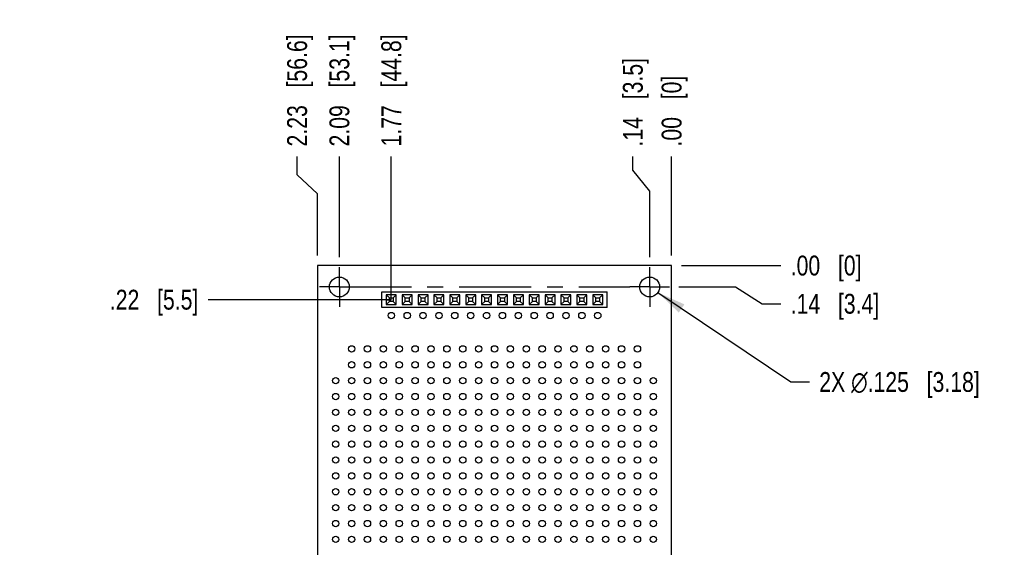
# Model space of a CAD drawing. Header units: inches. Extents: x 0 to 22, y 0 to 17.
# Tile 31 of 39: x 7.1 to 13.3, y 10.2 to 13.5. Entities that reach past the tile are written whole.
import ezdxf

# ---------------------------------------------------------------- set-up
doc = ezdxf.new("R2010")
doc.units = ezdxf.units.IN
doc.header["$LTSCALE"] = 1.21
doc.header["$MEASUREMENT"] = 0
doc.linetypes.add('CENTER', pattern=[0.6, 0.375, -0.075, 0.075, -0.075])
doc.layers.get('0').update_dxf_attribs({"linetype": 'CONTINUOUS'})
doc.layers.add('02___PRT_ALL_AXES', color=7, linetype='CONTINUOUS')
doc.layers.add('DIMENSIONS', color=7, linetype='CONTINUOUS')
doc.styles.get("Standard").update_dxf_attribs({"font": 'txt', "width": 0.8})
doc.dimstyles.new('DIMSTYLE_1', dxfattribs={"dimtxt": 0.125, "dimasz": 0.18, "dimexe": 0.18, "dimexo": 0.0625, "dimgap": 0.09, "dimtad": 0, "dimtih": 1, "dimtoh": 1, "dimzin": 4, "dimdsep": 46, "dimtxsty": 'STANDARD', "dimblk": '_FILLED', "dimblk1": '_FILLED', "dimblk2": '_FILLED', "dimcen": 0.09, "dimadec": 0, "dimazin": 0, "dimtp": 0.02, "dimtm": 0.02, "dimtfac": 1, "dimtofl": 0, "dimtmove": 0, "dimatfit": 3, "dimldrblk": '_FILLED', "dimfxl": 1, "dimtolj": 1, "dimtzin": 4, "dimarcsym": 0})
doc.dimstyles.new('DIMSTYLE_2', dxfattribs={"dimtxt": 0.125, "dimasz": 0.18, "dimexe": 0.18, "dimexo": 0.0625, "dimgap": 0.09, "dimtad": 0, "dimtih": 1, "dimtoh": 1, "dimdec": 3, "dimzin": 4, "dimdsep": 46, "dimtxsty": 'STANDARD', "dimblk": '_FILLED', "dimblk1": '_FILLED', "dimblk2": '_FILLED', "dimcen": 0.09, "dimadec": 0, "dimazin": 0, "dimtp": 0.02, "dimtm": 0.02, "dimtfac": 1, "dimtdec": 3, "dimtofl": 0, "dimtmove": 0, "dimatfit": 3, "dimldrblk": '_FILLED', "dimfxl": 1, "dimtolj": 1, "dimtzin": 4, "dimarcsym": 0})

# ---------------------------------------------------------------- blocks, each defined once
blk = doc.blocks.new('*D4')
at = {"layer": 'DIMENSIONS', "color": 2, "linetype": 'CONTINUOUS'}
for p, q in [((11.2633, 11.8455), (11.6216, 11.8455)), ((11.6216, 11.8455), (11.7879, 11.7398)), ((11.7879, 11.7398), (11.906, 11.7398))]:
    blk.add_line(p, q, dxfattribs=at)
at = {"layer": 'DIMENSIONS', "color": 2, "linetype": 'CONTINUOUS', "insert": (11.9685, 11.8023), "char_height": 0.125, "width": 0.925, "attachment_point": 1, "line_spacing_factor": 0.9}
blk.add_mtext('.14{\\Ftxt.shx;\\W1.000000;\\H0.125000; }[3.4]', dxfattribs=at)
blk = doc.blocks.new('_FILLED')
at = {"color": 0, "linetype": 'BYBLOCK'}
blk.add_solid([(0, 0), (-1, 0.174), (-1, -0.174)], dxfattribs=at)
blk = doc.blocks.new('*D5')
at = {"layer": 'DIMENSIONS', "color": 2, "linetype": 'CONTINUOUS'}
blk.add_line((11.281, 11.9805), (11.906, 11.9805), dxfattribs=at)
at = {"layer": 'DIMENSIONS', "color": 2, "linetype": 'CONTINUOUS', "insert": (11.9685, 12.043), "char_height": 0.125, "width": 0.725, "attachment_point": 1, "line_spacing_factor": 0.9}
blk.add_mtext('.00{\\Ftxt.shx;\\W1.000000;\\H0.125000; }[0]', dxfattribs=at)
blk = doc.blocks.new('*D6')
at = {"layer": 'DIMENSIONS', "color": 2, "linetype": 'CONTINUOUS'}
blk.add_line((11.3979, 9.0655), (11.906, 9.0655), dxfattribs=at)
at = {"layer": 'DIMENSIONS', "color": 2, "linetype": 'CONTINUOUS', "insert": (11.9685, 9.128), "char_height": 0.125, "width": 0.925, "attachment_point": 1, "line_spacing_factor": 0.9}
blk.add_mtext('2.92{\\Ftxt.shx;\\W1.000000;\\H0.125000; }[74]', dxfattribs=at)
blk = doc.blocks.new('*D7')
at = {"layer": 'DIMENSIONS', "color": 2, "linetype": 'CONTINUOUS'}
for p, q in [((11.2741, 8.9305), (11.6434, 8.9305)), ((11.6434, 8.9305), (11.7878, 8.8185)), ((11.7878, 8.8185), (11.906, 8.8185))]:
    blk.add_line(p, q, dxfattribs=at)
at = {"layer": 'DIMENSIONS', "color": 2, "linetype": 'CONTINUOUS', "insert": (11.9685, 8.881), "char_height": 0.125, "width": 1.125, "attachment_point": 1, "line_spacing_factor": 0.9}
blk.add_mtext('3.05{\\Ftxt.shx;\\W1.000000;\\H0.125000; }[77.5]', dxfattribs=at)
blk = doc.blocks.new('*D8')
at = {"layer": 'DIMENSIONS', "color": 2, "linetype": 'CONTINUOUS'}
for p, q in [((10.9744, 12.5808), (10.9744, 12.668)), ((11.0805, 12.4497), (10.9744, 12.5808)), ((11.0805, 12.0331), (11.0805, 12.4497))]:
    blk.add_line(p, q, dxfattribs=at)
at = {"layer": 'DIMENSIONS', "color": 2, "linetype": 'CONTINUOUS', "insert": (10.9119, 12.7305), "char_height": 0.125, "width": 0.925, "attachment_point": 1, "rotation": 90, "line_spacing_factor": 0.9}
blk.add_mtext('.14{\\Ftxt.shx;\\W1.000000;\\H0.125000; }[3.5]', dxfattribs=at)
blk = doc.blocks.new('*D9')
at = {"layer": 'DIMENSIONS', "color": 2, "linetype": 'CONTINUOUS'}
blk.add_line((11.2185, 12.043), (11.2185, 12.668), dxfattribs=at)
at = {"layer": 'DIMENSIONS', "color": 2, "linetype": 'CONTINUOUS', "insert": (11.156, 12.7305), "char_height": 0.125, "width": 0.725, "attachment_point": 1, "rotation": 90, "line_spacing_factor": 0.9}
blk.add_mtext('.00{\\Ftxt.shx;\\W1.000000;\\H0.125000; }[0]', dxfattribs=at)
blk = doc.blocks.new('*D10')
at = {"layer": 'DIMENSIONS', "color": 2, "linetype": 'CONTINUOUS'}
blk.add_line((9.1265, 12.0331), (9.1265, 12.668), dxfattribs=at)
at = {"layer": 'DIMENSIONS', "color": 2, "linetype": 'CONTINUOUS', "insert": (9.064, 12.7305), "char_height": 0.125, "width": 1.125, "attachment_point": 1, "rotation": 90, "line_spacing_factor": 0.9}
blk.add_mtext('2.09{\\Ftxt.shx;\\W1.000000;\\H0.125000; }[53.1]', dxfattribs=at)
blk = doc.blocks.new('*D13')
at = {"layer": 'DIMENSIONS', "color": 2, "linetype": 'CONTINUOUS'}
blk.add_line((9.4541, 11.7655), (8.301, 11.7655), dxfattribs=at)
at = {"layer": 'DIMENSIONS', "color": 2, "linetype": 'CONTINUOUS', "insert": (8.2385, 11.828), "char_height": 0.125, "width": 0.925, "attachment_point": 3, "line_spacing_factor": 0.9}
blk.add_mtext('.22{\\Ftxt.shx;\\W1.000000;\\H0.125000; }[5.5]', dxfattribs=at)
blk = doc.blocks.new('*D14')
at = {"layer": 'DIMENSIONS', "color": 2, "linetype": 'CONTINUOUS'}
blk.add_line((9.1027, 9.4055), (8.301, 9.4055), dxfattribs=at)
at = {"layer": 'DIMENSIONS', "color": 2, "linetype": 'CONTINUOUS', "insert": (8.2385, 9.468), "char_height": 0.125, "width": 1.125, "attachment_point": 3, "line_spacing_factor": 0.9}
blk.add_mtext('2.58{\\Ftxt.shx;\\W1.000000;\\H0.125000; }[65.4]', dxfattribs=at)
blk = doc.blocks.new('*D15')
at = {"layer": 'DIMENSIONS', "color": 2, "linetype": 'CONTINUOUS'}
blk.add_line((9.4535, 11.7667), (9.4535, 12.668), dxfattribs=at)
at = {"layer": 'DIMENSIONS', "color": 2, "linetype": 'CONTINUOUS', "insert": (9.391, 12.7305), "char_height": 0.125, "width": 1.125, "attachment_point": 1, "rotation": 90, "line_spacing_factor": 0.9}
blk.add_mtext('1.77{\\Ftxt.shx;\\W1.000000;\\H0.125000; }[44.8]', dxfattribs=at)
blk = doc.blocks.new('*D17')
at = {"layer": 'DIMENSIONS', "color": 2, "linetype": 'CONTINUOUS'}
for p, q in [((8.8603, 12.5515), (8.8603, 12.668)), ((8.9885, 12.4331), (8.8603, 12.5515)), ((8.9885, 12.043), (8.9885, 12.4331))]:
    blk.add_line(p, q, dxfattribs=at)
at = {"layer": 'DIMENSIONS', "color": 2, "linetype": 'CONTINUOUS', "insert": (8.7978, 12.7305), "char_height": 0.125, "width": 1.125, "attachment_point": 1, "rotation": 90, "line_spacing_factor": 0.9}
blk.add_mtext('2.23{\\Ftxt.shx;\\W1.000000;\\H0.125000; }[56.6]', dxfattribs=at)
blk = doc.blocks.new('*D18')
at = {"layer": 'DIMENSIONS', "color": 2, "linetype": 'CONTINUOUS'}
for p, q in [((11.1323, 11.8106), (11.9685, 11.2471)), ((11.9685, 11.2471), (12.086, 11.2471))]:
    blk.add_line(p, q, dxfattribs=at)
at = {"layer": 'DIMENSIONS', "color": 2, "linetype": 'CONTINUOUS', "xscale": 0.18, "yscale": 0.18, "zscale": 0.18, "rotation": 146.02101369}
blk.add_blockref('_FILLED', (11.1323, 11.8106), dxfattribs=at)
at = {"layer": 'DIMENSIONS', "color": 2, "linetype": 'CONTINUOUS', "insert": (12.1485, 11.3096), "char_height": 0.125, "width": 1.591667, "attachment_point": 1, "line_spacing_factor": 0.9}
blk.add_mtext('2X \\Fgdt;{\\Fgdt;n}\\Ftxt;.125{\\Ftxt.shx;\\W1.000000;\\H0.125000; }[3.18]', dxfattribs=at)

msp = doc.modelspace()

# ---------------------------------------------------------------- linework, layer by layer
at = {"color": 7, "linetype": 'CONTINUOUS'}
for p, q in [((8.9885, 11.9805), (8.9885, 9.1248)), ((11.2185, 11.9805), (8.9885, 11.9805)), ((11.2185, 9.1248), (11.2185, 11.9805)), ((9.3937, 11.7163), (9.3937, 11.8148)), ((9.3937, 11.8148), (10.8134, 11.8148)), ((9.422, 11.797), (9.422, 11.7341)), ((9.422, 11.797), (9.4417, 11.7774)), ((9.485, 11.797), (9.422, 11.797)), ((9.4653, 11.7774), (9.485, 11.797)), ((9.485, 11.7341), (9.485, 11.797)), ((9.522, 11.797), (9.522, 11.7341)), ((9.522, 11.797), (9.5417, 11.7774)), ((9.585, 11.797), (9.522, 11.797)), ((9.5653, 11.7774), (9.585, 11.797)), ((9.585, 11.7341), (9.585, 11.797)), ((9.622, 11.797), (9.622, 11.7341)), ((9.622, 11.797), (9.6417, 11.7774)), ((9.685, 11.797), (9.622, 11.797)), ((9.6653, 11.7774), (9.685, 11.797)), ((9.685, 11.7341), (9.685, 11.797)), ((9.722, 11.797), (9.722, 11.7341)), ((9.722, 11.797), (9.7417, 11.7774)), ((9.785, 11.797), (9.722, 11.797)), ((9.7653, 11.7774), (9.785, 11.797)), ((9.785, 11.7341), (9.785, 11.797)), ((9.822, 11.797), (9.822, 11.7341)), ((9.822, 11.797), (9.8417, 11.7774)), ((9.885, 11.797), (9.822, 11.797)), ((9.8653, 11.7774), (9.885, 11.797)), ((9.885, 11.7341), (9.885, 11.797)), ((9.922, 11.797), (9.922, 11.7341)), ((9.922, 11.797), (9.9417, 11.7774)), ((9.985, 11.797), (9.922, 11.797)), ((9.9653, 11.7774), (9.985, 11.797)), ((9.985, 11.7341), (9.985, 11.797)), ((10.022, 11.797), (10.022, 11.7341)), ((10.022, 11.797), (10.0417, 11.7774)), ((10.085, 11.797), (10.022, 11.797)), ((10.0653, 11.7774), (10.085, 11.797)), ((10.085, 11.7341), (10.085, 11.797)), ((10.122, 11.797), (10.122, 11.7341)), ((10.122, 11.797), (10.1417, 11.7774)), ((10.185, 11.797), (10.122, 11.797)), ((10.1653, 11.7774), (10.185, 11.797)), ((10.185, 11.7341), (10.185, 11.797)), ((10.222, 11.797), (10.222, 11.7341)), ((10.222, 11.797), (10.2417, 11.7774)), ((10.285, 11.797), (10.222, 11.797)), ((10.2653, 11.7774), (10.285, 11.797)), ((10.285, 11.7341), (10.285, 11.797)), ((10.322, 11.797), (10.322, 11.7341)), ((10.322, 11.797), (10.3417, 11.7774)), ((10.385, 11.797), (10.322, 11.797)), ((10.3653, 11.7774), (10.385, 11.797)), ((10.385, 11.7341), (10.385, 11.797)), ((10.422, 11.797), (10.422, 11.7341)), ((10.422, 11.797), (10.4417, 11.7774)), ((10.485, 11.797), (10.422, 11.797)), ((10.4653, 11.7774), (10.485, 11.797)), ((10.485, 11.7341), (10.485, 11.797)), ((10.522, 11.797), (10.522, 11.7341)), ((10.522, 11.797), (10.5417, 11.7774)), ((10.585, 11.797), (10.522, 11.797)), ((10.5653, 11.7774), (10.585, 11.797)), ((10.585, 11.7341), (10.585, 11.797)), ((10.622, 11.797), (10.622, 11.7341)), ((10.685, 11.797), (10.622, 11.797)), ((10.622, 11.797), (10.6417, 11.7774)), ((10.6653, 11.7774), (10.685, 11.797)), ((10.685, 11.7341), (10.685, 11.797)), ((10.722, 11.797), (10.722, 11.7341)), ((10.785, 11.797), (10.722, 11.797)), ((10.722, 11.797), (10.7417, 11.7774)), ((10.7653, 11.7774), (10.785, 11.797)), ((10.785, 11.7341), (10.785, 11.797)), ((10.8134, 11.7163), (10.8134, 11.8148)), ((9.4417, 11.7537), (9.422, 11.7341)), ((9.422, 11.7341), (9.485, 11.7341)), ((9.4417, 11.7537), (9.4417, 11.7774)), ((9.4417, 11.7774), (9.4653, 11.7774)), ((9.4653, 11.7537), (9.4417, 11.7537)), ((9.4653, 11.7774), (9.4653, 11.7537)), ((9.4653, 11.7537), (9.485, 11.7341)), ((9.522, 11.7341), (9.5417, 11.7537)), ((9.522, 11.7341), (9.585, 11.7341)), ((9.5417, 11.7537), (9.5417, 11.7774)), ((9.5417, 11.7774), (9.5653, 11.7774)), ((9.5653, 11.7537), (9.5417, 11.7537)), ((9.5653, 11.7774), (9.5653, 11.7537)), ((9.585, 11.7341), (9.5653, 11.7537)), ((9.622, 11.7341), (9.6417, 11.7537)), ((9.622, 11.7341), (9.685, 11.7341)), ((9.6417, 11.7537), (9.6417, 11.7774)), ((9.6417, 11.7774), (9.6653, 11.7774)), ((9.6653, 11.7537), (9.6417, 11.7537)), ((9.6653, 11.7774), (9.6653, 11.7537)), ((9.685, 11.7341), (9.6653, 11.7537)), ((9.722, 11.7341), (9.7417, 11.7537)), ((9.722, 11.7341), (9.785, 11.7341)), ((9.7417, 11.7537), (9.7417, 11.7774)), ((9.7417, 11.7774), (9.7653, 11.7774)), ((9.7653, 11.7537), (9.7417, 11.7537)), ((9.7653, 11.7774), (9.7653, 11.7537)), ((9.785, 11.7341), (9.7653, 11.7537)), ((9.822, 11.7341), (9.8417, 11.7537)), ((9.822, 11.7341), (9.885, 11.7341)), ((9.8417, 11.7537), (9.8417, 11.7774)), ((9.8417, 11.7774), (9.8653, 11.7774)), ((9.8653, 11.7537), (9.8417, 11.7537)), ((9.8653, 11.7774), (9.8653, 11.7537)), ((9.885, 11.7341), (9.8653, 11.7537)), ((9.922, 11.7341), (9.9417, 11.7537)), ((9.922, 11.7341), (9.985, 11.7341)), ((9.9417, 11.7537), (9.9417, 11.7774)), ((9.9417, 11.7774), (9.9653, 11.7774)), ((9.9653, 11.7537), (9.9417, 11.7537)), ((9.9653, 11.7774), (9.9653, 11.7537)), ((9.985, 11.7341), (9.9653, 11.7537)), ((10.022, 11.7341), (10.0417, 11.7537)), ((10.022, 11.7341), (10.085, 11.7341)), ((10.0417, 11.7537), (10.0417, 11.7774)), ((10.0417, 11.7774), (10.0653, 11.7774)), ((10.0653, 11.7537), (10.0417, 11.7537)), ((10.0653, 11.7774), (10.0653, 11.7537)), ((10.085, 11.7341), (10.0653, 11.7537)), ((10.122, 11.7341), (10.1417, 11.7537)), ((10.122, 11.7341), (10.185, 11.7341)), ((10.1417, 11.7537), (10.1417, 11.7774)), ((10.1417, 11.7774), (10.1653, 11.7774)), ((10.1653, 11.7537), (10.1417, 11.7537)), ((10.1653, 11.7774), (10.1653, 11.7537)), ((10.185, 11.7341), (10.1653, 11.7537)), ((10.222, 11.7341), (10.2417, 11.7537)), ((10.222, 11.7341), (10.285, 11.7341)), ((10.2417, 11.7537), (10.2417, 11.7774)), ((10.2417, 11.7774), (10.2653, 11.7774)), ((10.2653, 11.7537), (10.2417, 11.7537)), ((10.2653, 11.7774), (10.2653, 11.7537)), ((10.285, 11.7341), (10.2653, 11.7537)), ((10.322, 11.7341), (10.3417, 11.7537)), ((10.322, 11.7341), (10.385, 11.7341)), ((10.3417, 11.7537), (10.3417, 11.7774)), ((10.3417, 11.7774), (10.3653, 11.7774)), ((10.3653, 11.7537), (10.3417, 11.7537)), ((10.3653, 11.7774), (10.3653, 11.7537)), ((10.385, 11.7341), (10.3653, 11.7537)), ((10.422, 11.7341), (10.4417, 11.7537)), ((10.422, 11.7341), (10.485, 11.7341)), ((10.4417, 11.7537), (10.4417, 11.7774)), ((10.4417, 11.7774), (10.4653, 11.7774)), ((10.4653, 11.7537), (10.4417, 11.7537)), ((10.4653, 11.7774), (10.4653, 11.7537)), ((10.485, 11.7341), (10.4653, 11.7537)), ((10.522, 11.7341), (10.5417, 11.7537)), ((10.522, 11.7341), (10.585, 11.7341)), ((10.5417, 11.7537), (10.5417, 11.7774)), ((10.5417, 11.7774), (10.5653, 11.7774)), ((10.5653, 11.7537), (10.5417, 11.7537)), ((10.5653, 11.7774), (10.5653, 11.7537)), ((10.585, 11.7341), (10.5653, 11.7537)), ((10.622, 11.7341), (10.6417, 11.7537)), ((10.622, 11.7341), (10.685, 11.7341)), ((10.6417, 11.7537), (10.6417, 11.7774)), ((10.6417, 11.7774), (10.6653, 11.7774)), ((10.6653, 11.7537), (10.6417, 11.7537)), ((10.6653, 11.7774), (10.6653, 11.7537)), ((10.685, 11.7341), (10.6653, 11.7537)), ((10.722, 11.7341), (10.7417, 11.7537)), ((10.722, 11.7341), (10.785, 11.7341)), ((10.7417, 11.7537), (10.7417, 11.7774)), ((10.7417, 11.7774), (10.7653, 11.7774)), ((10.7653, 11.7537), (10.7417, 11.7537)), ((10.7653, 11.7774), (10.7653, 11.7537)), ((10.785, 11.7341), (10.7653, 11.7537)), ((10.8134, 11.7163), (9.3937, 11.7163))]:
    msp.add_line(p, q, dxfattribs=at)
for centre, radius in [((9.1265, 11.8455), 0.0625), ((11.0805, 11.8455), 0.0625), ((9.4535, 11.6655), 0.02), ((9.5535, 11.6655), 0.02), ((9.6535, 11.6655), 0.02), ((9.7535, 11.6655), 0.02), ((9.8535, 11.6655), 0.02), ((9.9535, 11.6655), 0.02), ((10.0535, 11.6655), 0.02), ((10.1535, 11.6655), 0.02), ((10.2535, 11.6655), 0.02), ((10.3535, 11.6655), 0.02), ((10.4535, 11.6655), 0.02), ((10.5535, 11.6655), 0.02), ((10.6535, 11.6655), 0.02), ((10.7535, 11.6655), 0.02), ((9.2035, 11.4555), 0.02), ((9.3035, 11.4555), 0.02), ((9.4035, 11.4555), 0.02), ((9.5035, 11.4555), 0.02), ((9.6035, 11.4555), 0.02), ((9.7035, 11.4555), 0.02), ((9.8035, 11.4555), 0.02), ((9.9035, 11.4555), 0.02), ((10.0035, 11.4555), 0.02), ((10.1035, 11.4555), 0.02), ((10.2035, 11.4555), 0.02), ((10.3035, 11.4555), 0.02), ((10.4035, 11.4555), 0.02), ((10.5035, 11.4555), 0.02), ((10.6035, 11.4555), 0.02), ((10.7035, 11.4555), 0.02), ((10.8035, 11.4555), 0.02), ((10.9035, 11.4555), 0.02), ((11.0035, 11.4555), 0.02), ((9.2035, 11.3555), 0.02), ((9.3035, 11.3555), 0.02), ((9.4035, 11.3555), 0.02), ((9.5035, 11.3555), 0.02), ((9.6035, 11.3555), 0.02), ((9.7035, 11.3555), 0.02), ((9.8035, 11.3555), 0.02), ((9.9035, 11.3555), 0.02), ((10.0035, 11.3555), 0.02), ((10.1035, 11.3555), 0.02), ((10.2035, 11.3555), 0.02), ((10.3035, 11.3555), 0.02), ((10.4035, 11.3555), 0.02), ((10.5035, 11.3555), 0.02), ((10.6035, 11.3555), 0.02), ((10.7035, 11.3555), 0.02), ((10.8035, 11.3555), 0.02), ((10.9035, 11.3555), 0.02), ((11.0035, 11.3555), 0.02), ((9.1035, 11.2555), 0.02), ((9.2035, 11.2555), 0.02), ((9.3035, 11.2555), 0.02), ((9.4035, 11.2555), 0.02), ((9.5035, 11.2555), 0.02), ((9.6035, 11.2555), 0.02), ((9.7035, 11.2555), 0.02), ((9.8035, 11.2555), 0.02), ((9.9035, 11.2555), 0.02), ((10.0035, 11.2555), 0.02), ((10.1035, 11.2555), 0.02), ((10.2035, 11.2555), 0.02), ((10.3035, 11.2555), 0.02), ((10.4035, 11.2555), 0.02), ((10.5035, 11.2555), 0.02), ((10.6035, 11.2555), 0.02), ((10.7035, 11.2555), 0.02), ((10.8035, 11.2555), 0.02), ((10.9035, 11.2555), 0.02), ((11.0035, 11.2555), 0.02), ((11.1035, 11.2555), 0.02), ((9.1035, 11.1555), 0.02), ((9.2035, 11.1555), 0.02), ((9.3035, 11.1555), 0.02), ((9.4035, 11.1555), 0.02), ((9.5035, 11.1555), 0.02), ((9.6035, 11.1555), 0.02), ((9.7035, 11.1555), 0.02), ((9.8035, 11.1555), 0.02), ((9.9035, 11.1555), 0.02), ((10.0035, 11.1555), 0.02), ((10.1035, 11.1555), 0.02), ((10.2035, 11.1555), 0.02), ((10.3035, 11.1555), 0.02), ((10.4035, 11.1555), 0.02), ((10.5035, 11.1555), 0.02), ((10.6035, 11.1555), 0.02), ((10.7035, 11.1555), 0.02), ((10.8035, 11.1555), 0.02), ((10.9035, 11.1555), 0.02), ((11.0035, 11.1555), 0.02), ((11.1035, 11.1555), 0.02), ((9.1035, 11.0555), 0.02), ((9.2035, 11.0555), 0.02), ((9.3035, 11.0555), 0.02), ((9.4035, 11.0555), 0.02), ((9.5035, 11.0555), 0.02), ((9.6035, 11.0555), 0.02), ((9.7035, 11.0555), 0.02), ((9.8035, 11.0555), 0.02), ((9.9035, 11.0555), 0.02), ((10.0035, 11.0555), 0.02), ((10.1035, 11.0555), 0.02), ((10.2035, 11.0555), 0.02), ((10.3035, 11.0555), 0.02), ((10.4035, 11.0555), 0.02), ((10.5035, 11.0555), 0.02), ((10.6035, 11.0555), 0.02), ((10.7035, 11.0555), 0.02), ((10.8035, 11.0555), 0.02), ((10.9035, 11.0555), 0.02), ((11.0035, 11.0555), 0.02), ((11.1035, 11.0555), 0.02), ((9.1035, 10.9555), 0.02), ((9.2035, 10.9555), 0.02), ((9.3035, 10.9555), 0.02), ((9.4035, 10.9555), 0.02), ((9.5035, 10.9555), 0.02), ((9.6035, 10.9555), 0.02), ((9.7035, 10.9555), 0.02), ((9.8035, 10.9555), 0.02), ((9.9035, 10.9555), 0.02), ((10.0035, 10.9555), 0.02), ((10.1035, 10.9555), 0.02), ((10.2035, 10.9555), 0.02), ((10.3035, 10.9555), 0.02), ((10.4035, 10.9555), 0.02), ((10.5035, 10.9555), 0.02), ((10.6035, 10.9555), 0.02), ((10.7035, 10.9555), 0.02), ((10.8035, 10.9555), 0.02), ((10.9035, 10.9555), 0.02), ((11.0035, 10.9555), 0.02), ((11.1035, 10.9555), 0.02), ((9.1035, 10.8555), 0.02), ((9.2035, 10.8555), 0.02), ((9.3035, 10.8555), 0.02), ((9.4035, 10.8555), 0.02), ((9.5035, 10.8555), 0.02), ((9.6035, 10.8555), 0.02), ((9.7035, 10.8555), 0.02), ((9.8035, 10.8555), 0.02), ((9.9035, 10.8555), 0.02), ((10.0035, 10.8555), 0.02), ((10.1035, 10.8555), 0.02), ((10.2035, 10.8555), 0.02), ((10.3035, 10.8555), 0.02), ((10.4035, 10.8555), 0.02), ((10.5035, 10.8555), 0.02), ((10.6035, 10.8555), 0.02), ((10.7035, 10.8555), 0.02), ((10.8035, 10.8555), 0.02), ((10.9035, 10.8555), 0.02), ((11.0035, 10.8555), 0.02), ((11.1035, 10.8555), 0.02), ((9.1035, 10.7555), 0.02), ((9.2035, 10.7555), 0.02), ((9.3035, 10.7555), 0.02), ((9.4035, 10.7555), 0.02), ((9.5035, 10.7555), 0.02), ((9.6035, 10.7555), 0.02), ((9.7035, 10.7555), 0.02), ((9.8035, 10.7555), 0.02), ((9.9035, 10.7555), 0.02), ((10.0035, 10.7555), 0.02), ((10.1035, 10.7555), 0.02), ((10.2035, 10.7555), 0.02), ((10.3035, 10.7555), 0.02), ((10.4035, 10.7555), 0.02), ((10.5035, 10.7555), 0.02), ((10.6035, 10.7555), 0.02), ((10.7035, 10.7555), 0.02), ((10.8035, 10.7555), 0.02), ((10.9035, 10.7555), 0.02), ((11.0035, 10.7555), 0.02), ((11.1035, 10.7555), 0.02), ((9.1035, 10.6555), 0.02), ((9.2035, 10.6555), 0.02), ((9.3035, 10.6555), 0.02), ((9.4035, 10.6555), 0.02), ((9.5035, 10.6555), 0.02), ((9.6035, 10.6555), 0.02), ((9.7035, 10.6555), 0.02), ((9.8035, 10.6555), 0.02), ((9.9035, 10.6555), 0.02), ((10.0035, 10.6555), 0.02), ((10.1035, 10.6555), 0.02), ((10.2035, 10.6555), 0.02), ((10.3035, 10.6555), 0.02), ((10.4035, 10.6555), 0.02), ((10.5035, 10.6555), 0.02), ((10.6035, 10.6555), 0.02), ((10.7035, 10.6555), 0.02), ((10.8035, 10.6555), 0.02), ((10.9035, 10.6555), 0.02), ((11.0035, 10.6555), 0.02), ((11.1035, 10.6555), 0.02), ((9.1035, 10.5555), 0.02), ((9.2035, 10.5555), 0.02), ((9.3035, 10.5555), 0.02), ((9.4035, 10.5555), 0.02), ((9.5035, 10.5555), 0.02), ((9.6035, 10.5555), 0.02), ((9.7035, 10.5555), 0.02), ((9.8035, 10.5555), 0.02), ((9.9035, 10.5555), 0.02), ((10.0035, 10.5555), 0.02), ((10.1035, 10.5555), 0.02), ((10.2035, 10.5555), 0.02), ((10.3035, 10.5555), 0.02), ((10.4035, 10.5555), 0.02), ((10.5035, 10.5555), 0.02), ((10.6035, 10.5555), 0.02), ((10.7035, 10.5555), 0.02), ((10.8035, 10.5555), 0.02), ((10.9035, 10.5555), 0.02), ((11.0035, 10.5555), 0.02), ((11.1035, 10.5555), 0.02), ((9.1035, 10.4555), 0.02), ((9.2035, 10.4555), 0.02), ((9.3035, 10.4555), 0.02), ((9.4035, 10.4555), 0.02), ((9.5035, 10.4555), 0.02), ((9.6035, 10.4555), 0.02), ((9.7035, 10.4555), 0.02), ((9.8035, 10.4555), 0.02), ((9.9035, 10.4555), 0.02), ((10.0035, 10.4555), 0.02), ((10.1035, 10.4555), 0.02), ((10.2035, 10.4555), 0.02), ((10.3035, 10.4555), 0.02), ((10.4035, 10.4555), 0.02), ((10.5035, 10.4555), 0.02), ((10.6035, 10.4555), 0.02), ((10.7035, 10.4555), 0.02), ((10.8035, 10.4555), 0.02), ((10.9035, 10.4555), 0.02), ((11.0035, 10.4555), 0.02), ((11.1035, 10.4555), 0.02), ((9.1035, 10.3555), 0.02), ((9.2035, 10.3555), 0.02), ((9.3035, 10.3555), 0.02), ((9.4035, 10.3555), 0.02), ((9.5035, 10.3555), 0.02), ((9.6035, 10.3555), 0.02), ((9.7035, 10.3555), 0.02), ((9.8035, 10.3555), 0.02), ((9.9035, 10.3555), 0.02), ((10.0035, 10.3555), 0.02), ((10.1035, 10.3555), 0.02), ((10.2035, 10.3555), 0.02), ((10.3035, 10.3555), 0.02), ((10.4035, 10.3555), 0.02), ((10.5035, 10.3555), 0.02), ((10.6035, 10.3555), 0.02), ((10.7035, 10.3555), 0.02), ((10.8035, 10.3555), 0.02), ((10.9035, 10.3555), 0.02), ((11.0035, 10.3555), 0.02), ((11.1035, 10.3555), 0.02), ((9.1035, 10.2555), 0.02), ((9.2035, 10.2555), 0.02), ((9.3035, 10.2555), 0.02), ((9.4035, 10.2555), 0.02), ((9.5035, 10.2555), 0.02), ((9.6035, 10.2555), 0.02), ((9.7035, 10.2555), 0.02), ((9.8035, 10.2555), 0.02), ((9.9035, 10.2555), 0.02), ((10.0035, 10.2555), 0.02), ((10.1035, 10.2555), 0.02), ((10.2035, 10.2555), 0.02), ((10.3035, 10.2555), 0.02), ((10.4035, 10.2555), 0.02), ((10.5035, 10.2555), 0.02), ((10.6035, 10.2555), 0.02), ((10.7035, 10.2555), 0.02), ((10.8035, 10.2555), 0.02), ((10.9035, 10.2555), 0.02), ((11.0035, 10.2555), 0.02), ((11.1035, 10.2555), 0.02)]:
    msp.add_circle(centre, radius, dxfattribs=at)
at = {"layer": '02___PRT_ALL_AXES', "color": 7, "linetype": 'CENTER'}
for p, q in [((9.1265, 11.8455), (9.1265, 11.9706)), ((11.0805, 11.8455), (11.0805, 11.9706)), ((9.1265, 11.8455), (9.0014, 11.8455)), ((9.1265, 11.8455), (9.1265, 11.7204)), ((9.1265, 11.8455), (10.9554, 11.8455)), ((11.0805, 11.8455), (10.9554, 11.8455)), ((11.0805, 11.8455), (11.0805, 11.7204)), ((11.0805, 11.8455), (11.2008, 11.8455)), ((11.2008, 11.8455), (11.2056, 11.8455)), ((9.4535, 11.7667), (9.4535, 11.7971)), ((9.4226, 11.7655), (9.4515, 11.7655))]:
    msp.add_line(p, q, dxfattribs=at)

# ---------------------------------------------------------------- dimensions: what is measured, and where the dimension line sits
at = {"layer": 'DIMENSIONS', "color": 2, "linetype": 'CONTINUOUS'}
for feature_location, offset, dtype, origin, picture, middle in [((8.9885, 12.043), (-0.1282, 0.625), 0, (11.2185, 11.9805), '*D17', (8.8603, 13.293)), ((9.1265, 12.0331), (0, 0.6349), 1, (11.2185, 11.9706), '*D10', (9.1265, 13.293)), ((9.45351562, 11.76669144), (0, 0.90135642), 1, (11.21851563, 11.79707917), '*D15', (9.45351562, 13.29304786)), ((11.0805, 12.0331), (-0.1061, 0.6349), 0, (11.2185, 11.9805), '*D8', (10.9744, 13.193)), ((11.218515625, 12.0430478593), (0, 0.625), 1, (11.218515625, 11.9805478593), '*D9', (11.218515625, 13.0930478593)), ((11.281015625, 11.9805478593), (0.625, 0), 0, (11.218515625, 11.9805478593), '*D5', (12.331015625, 11.9805478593)), ((9.1027122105, 9.4055478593), (-0.8016965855, 0), 0, (9.0917725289, 11.9805478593), '*D14', (7.426015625, 9.4055478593)), ((9.4541085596, 11.7655478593), (-1.1530929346, 0), 0, (9.4225518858, 11.9805478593), '*D13', (7.576015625, 11.7655478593)), ((11.263330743, 11.8455478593), (0.642684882, -0.105702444), 0, (11.218515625, 11.9805478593), '*D4', (12.431015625, 11.7398454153)), ((11.2741, 8.9305), (0.6319, -0.1121), 0, (11.2185, 11.9805), '*D7', (12.531, 8.8185)), ((11.3979480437, 9.0655478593), (0.5080675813, 0), 0, (11.355659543, 11.9805478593), '*D6', (12.431015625, 9.0655478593))]:
    dim = msp.add_ordinate_dim(feature_location=feature_location, offset=offset, dtype=dtype, origin=origin, dimstyle='DIMSTYLE_1', dxfattribs=at)
    dim.commit()
    dim.dimension.update_dxf_attribs({"geometry": picture, "text_midpoint": middle})
dim = msp.add_diameter_dim_2p(p1=(11.1323, 11.8106), p2=(11.0287, 11.8805), text='2X <>', dimstyle='DIMSTYLE_2', dxfattribs=at)
dim.commit()
dim.dimension.update_dxf_attribs({"geometry": '*D18', "text_midpoint": (12.9443, 11.2471), "dimtype": 163})

doc.saveas('drawing.dxf')
